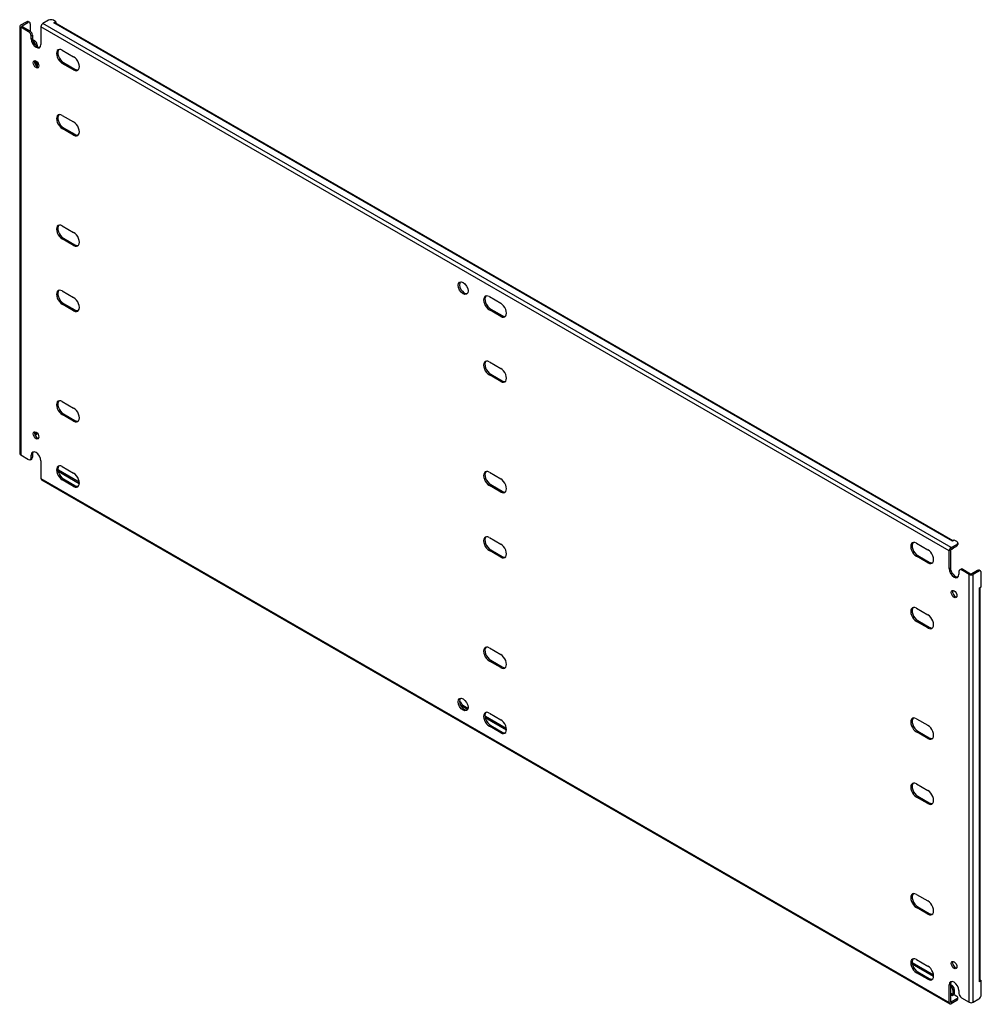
# Model space of a CAD drawing. Header units: inches. Extents: x 13 to 336, y 24 to 153.
# Tile 2 of 2: x 301 to 336, y 117 to 153. Entities that reach past the tile are written whole.
import ezdxf

# ---------------------------------------------------------------- set-up
doc = ezdxf.new("R2010")
doc.units = ezdxf.units.IN
doc.header["$MEASUREMENT"] = 0
doc.layers.add('Visible Edges(ANSI)', color=7, linetype='Continuous', lineweight=25)
doc.layers.add('Visible Tangent Edges(ANSI)', color=7, linetype='Continuous', lineweight=25)

msp = doc.modelspace()

# ---------------------------------------------------------------- linework, layer by layer
at = {"layer": 'Visible Edges(ANSI)'}
for p, q in [((300.969, 152.3), (300.969, 136.889)), ((300.998, 152.341), (301.202, 152.458)), ((301.282, 152.096), (300.998, 152.26)), ((301.046, 152.313), (301.25, 152.43)), ((301.046, 152.287), (301.33, 152.124)), ((301.264, 152.464), (301.312, 152.437)), ((301.338, 152.379), (301.338, 152.118)), ((301.724, 152.27), (301.724, 151.637)), ((301.997, 152.509), (301.794, 152.392)), ((302.262, 152.458), (302.174, 152.509)), ((302.192, 152.418), (302.262, 152.458)), ((302.192, 152.418), (302.192, 152.418)), ((302.192, 152.418), (302.192, 152.418)), ((334.572, 133.757), (302.242, 152.423)), ((302.262, 152.458), (302.262, 152.411)), ((301.37, 151.841), (301.37, 151.943)), ((301.418, 151.971), (301.418, 151.869)), ((301.423, 151.82), (301.497, 151.777)), ((301.441, 151.754), (301.449, 151.749)), ((301.586, 151.624), (301.586, 151.568)), ((302.49, 151.431), (302.902, 151.193)), ((301.538, 151.045), (301.538, 150.885)), ((301.586, 151.009), (301.586, 150.837)), ((302.902, 150.72), (302.49, 150.957)), ((302.538, 150.985), (302.95, 150.748)), ((302.49, 149.084), (302.902, 148.846)), ((302.902, 148.372), (302.49, 148.61)), ((302.538, 148.638), (302.95, 148.4)), ((302.49, 145.103), (302.902, 144.865)), ((302.902, 144.392), (302.49, 144.63)), ((302.538, 144.657), (302.95, 144.42)), ((302.49, 142.756), (302.902, 142.518)), ((302.902, 142.044), (302.49, 142.282)), ((302.538, 142.31), (302.95, 142.072)), ((317.87, 142.552), (318.281, 142.314)), ((318.281, 141.84), (317.87, 142.078)), ((317.918, 142.106), (318.329, 141.868)), ((317.87, 140.204), (318.281, 139.967)), ((318.281, 139.493), (317.87, 139.731)), ((317.918, 139.758), (318.329, 139.521)), ((302.49, 138.775), (302.902, 138.538)), ((302.902, 138.064), (302.49, 138.302)), ((302.538, 138.329), (302.95, 138.092)), ((301.538, 137.675), (301.538, 137.614)), ((301.56, 137.584), (301.512, 137.557)), ((300.998, 136.848), (301.282, 136.685)), ((301.344, 136.678), (301.392, 136.706)), ((301.37, 136.736), (301.37, 136.838)), ((301.418, 136.865), (301.418, 136.763)), ((301.724, 136.634), (301.724, 136)), ((302.341, 136.266), (303.106, 135.825)), ((302.351, 136.316), (303.103, 135.882)), ((302.49, 136.428), (302.902, 136.19)), ((317.87, 136.224), (318.281, 135.986)), ((301.744, 135.955), (334.448, 117.073)), ((302.902, 135.717), (302.49, 135.954)), ((302.538, 135.982), (302.95, 135.744)), ((318.281, 135.513), (317.87, 135.75)), ((317.918, 135.778), (318.329, 135.54)), ((317.87, 133.876), (318.281, 133.639)), ((334.613, 133.781), (334.542, 133.74)), ((334.542, 133.74), (334.542, 133.74)), ((334.542, 133.74), (334.542, 133.74)), ((334.701, 133.73), (334.613, 133.781)), ((318.281, 133.165), (317.87, 133.403)), ((317.918, 133.43), (318.329, 133.193)), ((333.249, 133.672), (333.661, 133.435)), ((334.427, 132.755), (334.427, 133.389)), ((334.475, 133.417), (334.475, 132.783)), ((334.497, 133.51), (334.701, 133.628)), ((334.497, 133.455), (334.701, 133.572)), ((334.587, 133.484), (334.538, 133.457)), ((334.737, 133.679), (334.737, 133.623)), ((333.661, 132.961), (333.249, 133.199)), ((333.297, 133.226), (333.709, 132.989)), ((334.807, 132.71), (334.855, 132.738)), ((335.153, 132.54), (334.869, 132.704)), ((334.917, 132.732), (335.201, 132.568)), ((335.448, 132.686), (335.245, 132.568)), ((335.559, 132.664), (335.511, 132.692)), ((334.781, 132.653), (334.781, 132.551)), ((335.496, 132.658), (335.293, 132.54)), ((335.585, 132.097), (335.585, 132.607)), ((335.515, 132.056), (335.585, 132.097)), ((335.515, 132.056), (335.515, 132.056)), ((335.515, 132.056), (335.515, 132.056)), ((335.544, 117.91), (335.544, 132.073)), ((333.249, 131.325), (333.661, 131.087)), ((333.661, 130.614), (333.249, 130.851)), ((333.297, 130.879), (333.709, 130.641)), ((317.87, 129.896), (318.281, 129.658)), ((318.281, 129.185), (317.87, 129.422)), ((317.918, 129.45), (318.329, 129.212)), ((316.798, 127.975), (316.846, 127.947)), ((316.805, 127.923), (316.846, 127.947)), ((317.086, 127.677), (316.864, 127.805)), ((316.913, 127.833), (317.101, 127.724)), ((317.73, 127.437), (317.714, 127.428)), ((317.721, 127.387), (318.486, 126.945)), ((317.73, 127.437), (318.482, 127.003)), ((317.87, 127.548), (318.281, 127.311)), ((318.281, 126.837), (317.87, 127.075)), ((317.918, 127.103), (318.329, 126.865)), ((333.249, 127.344), (333.661, 127.107)), ((333.661, 126.633), (333.249, 126.871)), ((333.297, 126.898), (333.709, 126.661)), ((333.249, 124.997), (333.661, 124.759)), ((333.661, 124.286), (333.249, 124.523)), ((333.297, 124.551), (333.709, 124.313)), ((333.249, 121.016), (333.661, 120.779)), ((333.661, 120.305), (333.249, 120.543)), ((333.297, 120.571), (333.709, 120.333)), ((333.092, 118.568), (333.862, 118.123)), ((333.1, 118.508), (333.866, 118.066)), ((333.249, 118.669), (333.661, 118.431)), ((333.661, 117.958), (333.249, 118.195)), ((333.297, 118.223), (333.709, 117.986)), ((334.475, 117.78), (334.475, 117.146)), ((335.585, 117.91), (335.515, 117.869)), ((335.515, 117.869), (335.515, 117.87)), ((335.515, 117.87), (335.515, 117.87)), ((335.544, 117.934), (335.585, 117.91)), ((335.585, 117.4), (335.585, 117.91)), ((334.427, 117.118), (334.427, 117.752)), ((334.475, 117.769), (334.524, 117.741)), ((334.475, 117.714), (334.476, 117.713)), ((334.564, 117.56), (334.564, 117.402)), ((334.612, 117.588), (334.612, 117.43)), ((334.781, 117.548), (334.781, 117.446)), ((334.701, 117.251), (334.497, 117.134)), ((334.701, 117.196), (334.497, 117.078)), ((334.613, 117.404), (334.542, 117.364)), ((334.542, 117.364), (334.542, 117.364)), ((334.542, 117.364), (334.542, 117.364)), ((334.613, 117.404), (334.701, 117.353)), ((334.737, 117.247), (334.737, 117.302)), ((334.869, 117.293), (335.153, 117.129)), ((335.293, 117.129), (335.496, 117.247))]:
    msp.add_line(p, q, dxfattribs=at)
for centre, major_axis, start_param, end_param in [((301.068, 152.3), (-0.099, 0), 5.497787, 7.068583), ((301.068, 152.3), (-0.031, 0), 5.497787, 7.068583), ((301.202, 152.356), (0.062, 0.108), 0, 0.785398), ((301.25, 152.328), (0.062, 0.108), 5.497787, 7.068583), ((301.794, 152.311), (0.0495, 0.0857), 0.785398, 2.356194), ((302.086, 152.458), (0.125, 0), 0.785398, 2.356194), ((302.192, 152.337), (0.0495, 0.0857), 0, 0.785398), ((301.282, 151.994), (0.062, -0.108), 0.785398, 2.356194), ((301.33, 152.022), (-0.063, 0.108), 3.926991, 5.497787), ((301.547, 151.739), (0.125, -0.217), 3.926991, 7.068583), ((301.595, 151.767), (0.125, -0.217), 3.926991, 6.089646), ((301.449, 151.647), (0.062, -0.108), 0.887242, 2.356194), ((301.497, 151.675), (-0.063, 0.108), 3.926991, 5.497787), ((302.49, 151.194), (-0.145, 0.251), 5.497787, 8.63938), ((302.538, 151.222), (-0.145, 0.251), 0.166574, 2.356194), ((302.902, 150.957), (0.145, -0.251), 5.497787, 8.63938), ((301.595, 150.95), (-0.072, 0.126), 0.338008, 2.803584), ((302.95, 150.984), (0.145, -0.251), 5.497787, 6.116612), ((302.49, 148.847), (-0.145, 0.251), 5.497787, 8.63938), ((302.538, 148.874), (-0.145, 0.251), 0.166574, 2.356194), ((302.902, 148.609), (0.145, -0.251), 5.497787, 8.63938), ((302.95, 148.637), (0.145, -0.251), 5.497787, 6.116612), ((302.49, 144.866), (-0.145, 0.251), 5.497787, 8.63938), ((302.538, 144.894), (-0.145, 0.251), 0.166574, 2.356194), ((302.902, 144.629), (0.145, -0.251), 5.497787, 8.63938), ((302.95, 144.656), (0.145, -0.251), 5.497787, 6.116612), ((316.974, 142.887), (-0.125, 0.217), 0.193539, 2.948054), ((302.49, 142.519), (-0.145, 0.251), 5.497787, 8.63938), ((302.538, 142.547), (-0.145, 0.251), 0.166574, 2.356194), ((317.87, 142.315), (-0.145, 0.251), 5.497787, 8.63938), ((302.902, 142.281), (0.145, -0.251), 5.497787, 8.63938), ((317.918, 142.343), (-0.145, 0.251), 0.166574, 2.356194), ((318.281, 142.077), (0.145, -0.251), 5.497787, 8.63938), ((302.95, 142.309), (0.145, -0.251), 5.497787, 6.116612), ((318.329, 142.105), (0.145, -0.251), 5.497787, 6.116612), ((317.87, 139.967), (-0.145, 0.251), 5.497787, 8.63938), ((317.918, 139.995), (-0.145, 0.251), 0.166574, 2.356194), ((318.281, 139.73), (0.145, -0.251), 5.497787, 8.63938), ((318.329, 139.757), (0.145, -0.251), 5.497787, 6.116612), ((302.49, 138.538), (-0.145, 0.251), 5.497787, 8.63938), ((302.538, 138.566), (-0.145, 0.251), 0.166574, 2.356194), ((302.902, 138.301), (0.145, -0.251), 5.497787, 8.63938), ((302.95, 138.329), (0.145, -0.251), 5.497787, 6.116612), ((301.595, 137.58), (-0.072, 0.126), 0.338008, 2.803584), ((301.449, 137.665), (0.063, -0.108), 0.012335, 0.785398), ((301.497, 137.693), (0.062, -0.108), 0, 0.762813), ((301.547, 136.736), (-0.125, 0.217), 3.926991, 7.068583), ((301.595, 136.763), (-0.125, 0.217), 0.193539, 0.785398), ((301.068, 136.889), (-0.099, 0), 0, 0.785398), ((301.282, 136.787), (0.063, -0.108), 5.497787, 7.068583), ((301.33, 136.814), (0.063, -0.108), 0, 0.785398), ((302.49, 136.191), (-0.145, 0.251), 5.497787, 8.63938), ((302.538, 136.219), (-0.145, 0.251), 0.166574, 2.356194), ((302.351, 136.214), (-0.062, 0.108), 5.497787, 5.695787), ((317.87, 135.987), (-0.145, 0.251), 5.497787, 8.63938), ((317.918, 136.015), (-0.145, 0.251), 0.166574, 2.356194), ((301.794, 136.04), (-0.0495, -0.0857), 5.497787, 6.283185), ((302.902, 135.953), (0.145, -0.251), 5.497787, 8.63938), ((318.281, 135.749), (0.145, -0.251), 5.497787, 8.63938), ((302.95, 135.981), (0.145, -0.251), 5.497787, 6.116612), ((318.329, 135.777), (0.145, -0.251), 5.497787, 6.116612), ((317.87, 133.639), (-0.145, 0.251), 5.497787, 8.63938), ((317.918, 133.667), (-0.145, 0.251), 0.166574, 2.356194), ((334.542, 133.659), (0.0495, 0.0857), 0.721823, 0.785398), ((318.281, 133.402), (0.145, -0.251), 5.497787, 8.63938), ((333.249, 133.435), (-0.145, 0.251), 5.497787, 8.63938), ((333.297, 133.463), (-0.145, 0.251), 0.166574, 2.356194), ((333.661, 133.198), (0.145, -0.251), 5.497787, 8.63938), ((334.497, 133.429), (0.0495, 0.0857), 0.785398, 2.356194), ((334.497, 133.429), (0.0155, 0.0268), 0.785398, 2.356194), ((334.476, 133.565), (0.063, -0.108), 5.726091, 6.840784), ((334.524, 133.593), (0.063, -0.108), 0, 0.557599), ((334.612, 133.679), (0.125, 0), 5.497787, 7.068583), ((334.612, 133.623), (0.125, 0), 5.497787, 6.283185), ((318.329, 133.43), (0.145, -0.251), 5.497787, 6.116612), ((333.709, 133.226), (0.145, -0.251), 5.497787, 6.116612), ((334.604, 132.653), (0.125, -0.217), 3.926991, 7.068583), ((334.652, 132.681), (0.125, -0.217), 3.926991, 6.089646), ((334.869, 132.602), (-0.063, 0.108), 5.497787, 7.068583), ((334.917, 132.63), (-0.062, 0.108), 5.497787, 6.283185), ((335.448, 132.584), (0.062, 0.108), 0, 0.785398), ((335.496, 132.556), (0.062, 0.108), 5.497787, 7.068583), ((335.223, 132.581), (0.099, 0), 3.926991, 5.497787), ((335.223, 132.581), (0.031, 0), 3.926991, 5.497787), ((334.652, 131.864), (-0.072, 0.126), 0.338008, 2.803584), ((335.445, 132.097), (0.099, 0), 5.497787, 5.561362), ((333.249, 131.088), (-0.145, 0.251), 5.497787, 8.63938), ((333.297, 131.116), (-0.145, 0.251), 0.166574, 2.356194), ((333.661, 130.85), (0.145, -0.251), 5.497787, 8.63938), ((333.709, 130.878), (0.145, -0.251), 5.497787, 6.116612), ((317.87, 129.659), (-0.145, 0.251), 5.497787, 8.63938), ((317.918, 129.687), (-0.145, 0.251), 0.166574, 2.356194), ((318.281, 129.421), (0.145, -0.251), 5.497787, 8.63938), ((318.329, 129.449), (0.145, -0.251), 5.497787, 6.116612), ((316.974, 127.884), (-0.125, 0.217), 0.193539, 2.948054), ((316.864, 127.881), (-0.0468, 0.081), 2.058221, 2.356194), ((316.913, 127.909), (0.0468, -0.081), 3.926991, 5.497787), ((317.87, 127.312), (-0.145, 0.251), 5.497787, 8.63938), ((317.918, 127.339), (-0.145, 0.251), 0.166574, 2.356194), ((333.249, 127.108), (-0.145, 0.251), 5.497787, 8.63938), ((333.297, 127.135), (-0.145, 0.251), 0.166574, 2.356194), ((318.281, 127.074), (0.145, -0.251), 5.497787, 8.63938), ((333.661, 126.87), (0.145, -0.251), 5.497787, 8.63938), ((318.329, 127.102), (0.145, -0.251), 5.497787, 6.116612), ((333.709, 126.898), (0.145, -0.251), 5.497787, 6.116612), ((333.249, 124.76), (-0.145, 0.251), 5.497787, 8.63938), ((333.297, 124.788), (-0.145, 0.251), 0.166574, 2.356194), ((333.661, 124.522), (0.145, -0.251), 5.497787, 8.63938), ((333.709, 124.55), (0.145, -0.251), 5.497787, 6.116612), ((333.249, 120.78), (-0.145, 0.251), 5.497787, 8.63938), ((333.297, 120.807), (-0.145, 0.251), 0.166574, 2.356194), ((333.661, 120.542), (0.145, -0.251), 5.497787, 8.63938), ((333.709, 120.57), (0.145, -0.251), 5.497787, 6.116612), ((333.249, 118.432), (-0.145, 0.251), 5.497787, 8.63938), ((333.297, 118.46), (-0.145, 0.251), 0.166574, 2.356194), ((334.652, 118.494), (-0.072, 0.126), 0.338008, 2.803584), ((333.661, 118.195), (0.145, -0.251), 5.497787, 8.63938), ((333.709, 118.222), (0.145, -0.251), 5.497787, 6.116612), ((334.604, 117.65), (-0.125, 0.217), 3.926991, 7.068583), ((334.652, 117.678), (-0.125, 0.217), 0.193539, 0.785398), ((335.445, 117.91), (0.099, 0), 5.497787, 6.283185), ((334.476, 117.611), (0.062, -0.108), 0.785398, 2.356194), ((334.524, 117.639), (-0.063, 0.108), 3.926991, 5.497787), ((334.542, 117.389), (0.0495, 0.0857), 5.177171, 5.497787), ((334.869, 117.395), (-0.062, 0.108), 0.785398, 2.356194), ((334.497, 117.159), (-0.0495, -0.0857), 5.497787, 7.068583), ((334.497, 117.159), (-0.0155, -0.0268), 5.497787, 7.068583), ((334.542, 117.389), (0.0155, 0.0268), 3.926991, 5.497787), ((334.612, 117.302), (0.125, 0), 5.497787, 7.068583), ((334.612, 117.247), (0.125, 0), 5.497787, 6.283185), ((335.223, 117.17), (0.099, 0), 3.926991, 5.497787), ((335.496, 117.349), (-0.063, -0.108), 0.785398, 2.356194)]:
    msp.add_ellipse(centre, major_axis=major_axis, ratio=0.57735, start_param=start_param, end_param=end_param, dxfattribs=at)
for centre, major_axis in [((301.547, 150.922), (0.072, -0.126)), ((316.926, 142.859), (0.125, -0.217)), ((301.547, 137.552), (-0.072, 0.126)), ((334.604, 131.837), (0.072, -0.126)), ((316.926, 127.856), (0.125, -0.217)), ((334.604, 118.467), (-0.072, 0.126))]:
    msp.add_ellipse(centre, major_axis=major_axis, ratio=0.57735, dxfattribs=at)
at = {"layer": 'Visible Tangent Edges(ANSI)'}
for p, q in [((300.998, 152.26), (300.998, 136.848)), ((301.046, 152.287), (301.046, 152.313)), ((301.202, 152.458), (301.25, 152.43)), ((334.427, 133.389), (301.724, 152.27)), ((334.497, 133.51), (301.794, 152.392)), ((334.542, 133.74), (302.192, 152.418)), ((301.33, 152.124), (301.282, 152.096)), ((301.37, 151.943), (301.418, 151.971)), ((301.37, 151.841), (301.418, 151.869)), ((301.497, 151.777), (301.449, 151.749)), ((301.544, 151.6), (301.586, 151.624)), ((302.49, 150.957), (302.538, 150.985)), ((302.902, 150.72), (302.95, 150.748)), ((302.49, 148.61), (302.538, 148.638)), ((302.902, 148.372), (302.95, 148.4)), ((302.49, 144.63), (302.538, 144.657)), ((302.902, 144.392), (302.95, 144.42)), ((302.49, 142.282), (302.538, 142.31)), ((302.902, 142.044), (302.95, 142.072)), ((317.87, 142.078), (317.918, 142.106)), ((318.281, 141.84), (318.329, 141.868)), ((317.87, 139.731), (317.918, 139.758)), ((318.281, 139.493), (318.329, 139.521)), ((302.49, 138.302), (302.538, 138.329)), ((302.902, 138.064), (302.95, 138.092)), ((301.584, 137.641), (301.538, 137.614)), ((301.37, 136.838), (301.418, 136.865)), ((301.418, 136.763), (301.37, 136.736)), ((302.335, 136.307), (302.351, 136.316)), ((301.724, 136), (334.427, 117.118)), ((302.49, 135.954), (302.538, 135.982)), ((302.902, 135.717), (302.95, 135.744)), ((317.87, 135.75), (317.918, 135.778)), ((318.281, 135.513), (318.329, 135.54)), ((317.87, 133.403), (317.918, 133.43)), ((334.701, 133.628), (334.701, 133.572)), ((318.281, 133.165), (318.329, 133.193)), ((333.249, 133.199), (333.297, 133.226)), ((333.661, 132.961), (333.709, 132.989)), ((334.427, 132.755), (334.475, 132.783)), ((334.869, 132.704), (334.917, 132.732)), ((335.448, 132.686), (335.496, 132.658)), ((335.153, 117.129), (335.153, 132.54)), ((335.293, 117.129), (335.293, 132.54)), ((335.515, 117.87), (335.515, 132.056)), ((333.249, 130.851), (333.297, 130.879)), ((333.661, 130.614), (333.709, 130.641)), ((317.87, 129.422), (317.918, 129.45)), ((318.281, 129.185), (318.329, 129.212)), ((316.913, 127.833), (316.864, 127.805)), ((317.87, 127.075), (317.918, 127.103)), ((318.281, 126.837), (318.329, 126.865)), ((333.249, 126.871), (333.297, 126.898)), ((333.661, 126.633), (333.709, 126.661)), ((333.249, 124.523), (333.297, 124.551)), ((333.661, 124.286), (333.709, 124.313)), ((333.249, 120.543), (333.297, 120.571)), ((333.661, 120.305), (333.709, 120.333)), ((333.249, 118.195), (333.297, 118.223)), ((333.661, 117.958), (333.709, 117.986)), ((334.427, 117.752), (334.475, 117.78)), ((334.564, 117.402), (334.475, 117.453)), ((334.524, 117.741), (334.476, 117.713)), ((334.564, 117.56), (334.612, 117.588)), ((334.542, 117.364), (334.475, 117.403)), ((334.497, 117.134), (334.475, 117.146)), ((334.701, 117.251), (334.701, 117.196))]:
    msp.add_line(p, q, dxfattribs=at)

doc.saveas('drawing.dxf')
